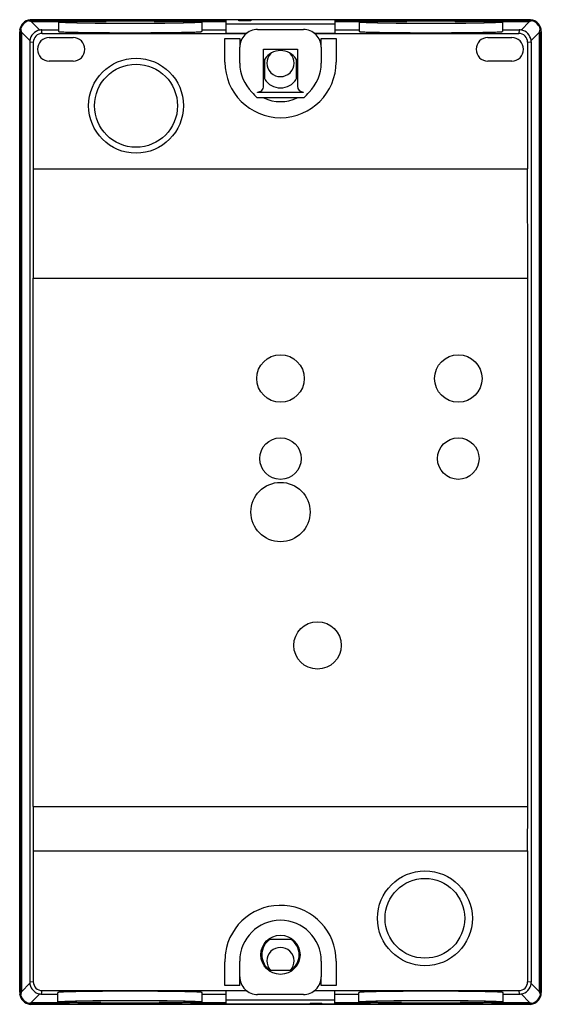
# Model space of a CAD drawing. Header units: millimetres. Extents: x 25 to 113, y 13 to 179.
import ezdxf

# ---------------------------------------------------------------- set-up
doc = ezdxf.new("R2010")
doc.units = ezdxf.units.MM
doc.header["$LTSCALE"] = 12.539796
doc.layers.get('0').update_dxf_attribs({"linetype": 'CONTINUOUS'})

msp = doc.modelspace()

# ---------------------------------------------------------------- linework, layer by layer
at = {"color": 7, "linetype": 'Continuous'}
for p, q in [((111.15, 178.83), (26.74, 178.83)), ((28.35, 177.09), (26.89, 178.54)), ((26.89, 178.54), (33.38, 178.54)), ((27.05, 178.73), (26.99, 178.8)), ((110.92, 178.8), (26.99, 178.8)), ((27.05, 178.73), (59.79, 178.73)), ((31.49, 178.41), (31.49, 176.85)), ((53.78, 178.54), (59.79, 178.54)), ((55.67, 178.41), (55.67, 176.85)), ((59.79, 176.52), (59.79, 178.73)), ((78.12, 178.09), (59.79, 178.09)), ((61.95, 178.65), (61.95, 178.76)), ((61.95, 178.76), (63.95, 178.76)), ((63.95, 178.65), (61.95, 178.65)), ((63.95, 178.76), (63.95, 178.65)), ((78.12, 178.73), (78.12, 176.52)), ((78.12, 178.73), (110.85, 178.73)), ((78.12, 178.54), (84.13, 178.54)), ((82.24, 178.41), (82.24, 176.85)), ((104.53, 178.54), (110.98, 178.54)), ((106.42, 178.41), (106.42, 176.85)), ((110.98, 178.54), (109.53, 177.09)), ((110.92, 178.8), (110.85, 178.73)), ((24.95, 177.04), (24.95, 14.62)), ((24.99, 14.87), (24.99, 176.8)), ((25.05, 176.73), (24.99, 176.8)), ((25.05, 176.73), (25.05, 14.93)), ((25.25, 176.72), (25.25, 14.95)), ((25.25, 176.72), (26.67, 175.3)), ((28.75, 176.52), (28.66, 177.11)), ((28.66, 177.11), (31.49, 177.11)), ((28.75, 176.52), (63.21, 176.52)), ((55.67, 177.11), (59.79, 177.11)), ((63.32, 176.52), (59.79, 176.52)), ((65.08, 177.18), (72.82, 177.18)), ((78.12, 176.52), (74.58, 176.52)), ((74.7, 176.52), (109.14, 176.52)), ((78.12, 177.11), (82.24, 177.11)), ((106.42, 177.11), (109.23, 177.11)), ((109.23, 177.11), (109.14, 176.52)), ((111.22, 175.32), (112.66, 176.75)), ((112.66, 14.92), (112.66, 176.75)), ((112.92, 176.8), (112.85, 176.73)), ((112.85, 14.93), (112.85, 176.73)), ((112.92, 176.8), (112.92, 14.87)), ((112.95, 176.84), (112.95, 14.82)), ((26.66, 175.11), (26.66, 16.55)), ((26.66, 175.11), (27.25, 175.02)), ((27.25, 175.02), (27.25, 153.7)), ((29.95, 175.84), (33.95, 175.84)), ((59.58, 171.69), (59.58, 175.68)), ((59.58, 175.68), (62.08, 175.68)), ((62.08, 175.68), (62.09, 174.42)), ((75.83, 174.33), (75.84, 175.68)), ((75.84, 175.68), (78.34, 175.68)), ((78.34, 175.68), (78.34, 171.69)), ((103.95, 175.84), (107.95, 175.84)), ((110.64, 175.02), (111.23, 175.11)), ((110.64, 175.02), (110.64, 153.7)), ((111.23, 175.11), (111.23, 16.55)), ((62.08, 171.53), (62.08, 174.18)), ((66.1, 167.63), (66.1, 173.84)), ((66.1, 173.84), (71.8, 173.84)), ((71.8, 173.84), (71.8, 167.63)), ((75.82, 174.18), (75.82, 171.53)), ((33.95, 171.84), (29.95, 171.84)), ((66.3, 168.78), (66.3, 172.19)), ((71.6, 172.19), (71.6, 168.78)), ((107.95, 171.84), (103.95, 171.84)), ((65.1, 166.53), (65.1, 166.62)), ((72.8, 166.53), (65.1, 166.53)), ((72.8, 166.62), (72.8, 166.53)), ((72.88, 165.66), (65.02, 165.67)), ((27.25, 153.7), (27.22, 135.26)), ((27.25, 153.7), (110.64, 153.7)), ((110.68, 135.26), (110.64, 153.7)), ((27.22, 46.2), (27.22, 135.26)), ((27.22, 135.26), (110.68, 135.26)), ((110.68, 46.2), (110.68, 135.26)), ((27.22, 46.2), (110.68, 46.2)), ((27.22, 46.2), (27.25, 38.73)), ((110.64, 38.73), (110.68, 46.2)), ((27.25, 38.73), (110.64, 38.73)), ((27.25, 38.73), (27.25, 16.64)), ((110.64, 38.73), (110.64, 16.64)), ((67.25, 23.83), (70.66, 23.83)), ((59.58, 15.98), (59.58, 19.98)), ((62.08, 15.98), (62.08, 20.13)), ((75.82, 20.13), (75.82, 17.48)), ((78.34, 20.13), (78.34, 15.98)), ((70.66, 18.54), (67.25, 18.54)), ((27.25, 16.64), (26.66, 16.55)), ((75.84, 15.98), (75.83, 17.49)), ((111.23, 16.55), (110.64, 16.64)), ((26.67, 16.38), (25.25, 14.95)), ((28.66, 14.55), (28.75, 15.14)), ((28.75, 15.14), (63.2, 15.14)), ((62.08, 15.98), (59.58, 15.98)), ((59.78, 15.14), (63.32, 15.14)), ((59.78, 12.93), (59.78, 15.14)), ((74.58, 15.14), (78.11, 15.14)), ((74.7, 15.14), (109.14, 15.14)), ((78.34, 15.98), (75.84, 15.98)), ((78.11, 12.93), (78.11, 15.14)), ((109.14, 15.14), (109.23, 14.55)), ((112.66, 14.92), (111.22, 16.36)), ((25.05, 14.93), (24.99, 14.87)), ((26.89, 13.13), (28.34, 14.58)), ((28.66, 14.55), (31.39, 14.55)), ((31.39, 13.25), (31.39, 14.82)), ((55.75, 13.25), (55.75, 14.82)), ((55.75, 14.55), (59.78, 14.55)), ((59.78, 13.57), (78.11, 13.57)), ((72.82, 14.48), (65.08, 14.48)), ((78.11, 14.55), (82.14, 14.55)), ((82.14, 13.25), (82.14, 14.82)), ((106.5, 13.25), (106.5, 14.82)), ((106.5, 14.55), (109.23, 14.55)), ((109.54, 14.58), (110.98, 13.13)), ((112.92, 14.87), (112.85, 14.93)), ((26.74, 12.83), (111.15, 12.83)), ((26.89, 13.13), (33.37, 13.13)), ((26.99, 12.87), (27.05, 12.93)), ((110.92, 12.87), (26.99, 12.87)), ((27.05, 12.93), (59.78, 12.93)), ((53.77, 13.13), (59.78, 13.13)), ((73.95, 13.02), (75.95, 13.02)), ((73.95, 13.02), (73.95, 12.9)), ((75.95, 12.9), (73.95, 12.9)), ((75.95, 12.9), (75.95, 13.02)), ((78.11, 13.13), (84.12, 13.13)), ((78.11, 12.93), (110.85, 12.93)), ((104.52, 13.13), (110.98, 13.13)), ((110.92, 12.87), (110.85, 12.93))]:
    msp.add_line(p, q, dxfattribs=at)
for centre, radius in [((44.58, 164.33), 8), ((44.58, 164.33), 7), ((68.95, 118.34), 4), ((98.95, 118.34), 4), ((68.95, 104.84), 3.5), ((98.95, 104.84), 3.5), ((68.95, 95.83), 5), ((75.2, 73.34), 4), ((93.32, 27.33), 8), ((93.32, 27.33), 6.72), ((68.95, 21.18), 3.3)]:
    msp.add_circle(centre, radius, dxfattribs=at)
for centre, radius, start, end in [((27.07, 176.72), 2.02, 106.9195, 165.407), ((110.83, 176.72), 2.02, 15.0088, 73.4879), ((31.19, 178.48), 6.2, 191.713, 196.5048), ((28.67, 175.1), 2.01, 99.3807, 174.492), ((65.08, 174.18), 3, 89.9985, 179.9997), ((72.82, 174.18), 3, 0.0003, 90.0015), ((109.22, 175.11), 2.01, 6.0467, 81.1505), ((106.61, 178.54), 6.31, 343.5372, 348.084), ((29.95, 173.84), 2, 90, 270), ((33.95, 173.84), 2, 270, 90), ((103.95, 173.84), 2, 90, 270), ((107.95, 173.84), 2, 270, 90), ((68.95, 170.48), 3.15, 32.7701, 147.2299), ((68.95, 171.53), 2.3, 135.987, 44.1388), ((68.96, 171.69), 9.38, 180, 360), ((68.95, 171.53), 6.87, 180, 225.5139), ((68.95, 171.53), 6.87, 314.4861, 360), ((68.95, 170.48), 3.15, 212.7701, 327.2299), ((68.95, 171.53), 6.51, 244.3408, 295.6256), ((68.95, 20.13), 9.39, 0, 171.6307), ((68.95, 20.13), 6.87, 0, 180), ((68.95, 21.18), 3.15, 122.7701, 237.2299), ((68.95, 21.18), 3.15, 302.7701, 57.2299), ((68.95, 20.12), 2.3, 317.2929, 222.6891), ((67.74, 20.31), 8.16, 171.6307, 182.3566), ((65.08, 17.48), 3, 179.9993, 270.0008), ((72.82, 17.48), 3, 269.9992, 0.0007), ((31.29, 13.17), 6.3, 163.5369, 168.3016), ((109.22, 16.56), 2.01, 279.113, 354.2159), ((27.07, 14.95), 2.02, 194.4525, 253.3391), ((110.84, 14.95), 2.02, 286.254, 345.1307), ((106.71, 13.16), 6.21, 11.825, 16.5022)]:
    msp.add_arc(centre, radius, start, end, dxfattribs=at)
for centre, major_axis, ratio, start_param, end_param in [((26.94, 176.84), (-1.09, 1.68), 0.999134, -0.47573, 0.894235), ((26.99, 176.8), (-1.41, 1.41), 0.999695, 5.497853, 7.068365), ((110.92, 176.8), (1.41, 1.41), 0.999695, 5.498005, 7.068518), ((110.95, 176.84), (1.09, 1.68), 0.999137, -0.996475, 0.473522), ((28.75, 175.02), (-1.06, 1.06), 0.999993, -0.785395, 0.785395), ((28.67, 175.15), (-0.72, 1.82), 0.993266, -0.374587, -0.211498), ((109.14, 175.02), (1.06, 1.06), 0.999993, -0.785395, 0.785395), ((109.22, 175.15), (0.72, 1.82), 0.993228, 0.220924, 0.374718), ((28.62, 175.1), (1.82, -0.72), 0.993266, -2.86203, -2.767005), ((109.27, 175.1), (1.82, 0.72), 0.993228, -0.374718, -0.270175), ((68.95, 170.31), (0, 6.14), 0.979642, -4.069458, -3.853903), ((65.1, 167.63), (0, 1), 0.995025, -3.141593, -1.570796), ((72.8, 167.63), (0, 1), 0.995025, -4.712389, -3.141593), ((68.95, 170.31), (0, 6.14), 0.979642, -2.429857, -2.213728), ((28.75, 16.64), (1.06, 1.06), 0.999993, -3.926987, -2.356198), ((109.14, 16.64), (1.06, -1.06), 0.999993, -0.785395, 0.785395), ((28.62, 16.56), (1.82, 0.72), 0.993266, 2.767005, 2.857314), ((109.27, 16.56), (1.82, -0.72), 0.993228, 0.274854, 0.374718), ((26.94, 14.82), (1.09, 1.68), 0.999134, -4.035828, -2.665863), ((26.99, 14.87), (-1.41, -1.41), 0.999695, 5.497929, 7.068442), ((28.67, 16.51), (0.72, 1.82), 0.993266, -2.934647, -2.767005), ((109.22, 16.51), (-0.72, 1.82), 0.993228, -3.51631, -3.357932), ((110.92, 14.87), (1.41, -1.41), 0.999695, 5.497926, 7.068444), ((110.95, 14.82), (-1.09, 1.68), 0.999137, -3.615115, -2.145118)]:
    msp.add_ellipse(centre, major_axis=major_axis, ratio=ratio, start_param=start_param, end_param=end_param, dxfattribs=at)
for points, knots in [([(26.48, 178.65), (26.53, 178.66), (26.71, 178.71), (26.9, 178.73), (27.05, 178.73)], [0, 0, 0, 0, 0.229917, 1, 1, 1, 1]), ([(26.89, 178.54), (26.85, 178.55), (26.8, 178.56), (26.74, 178.59), (26.67, 178.6), (26.58, 178.62), (26.52, 178.64), (26.48, 178.65)], [0, 0, 0, 0, 0.253848, 0.376881, 0.501812, 0.752449, 1, 1, 1, 1]), ([(31.49, 178.41), (31.49, 178.42), (31.49, 178.42), (31.51, 178.43), (31.56, 178.44), (31.63, 178.45), (31.73, 178.46), (31.86, 178.47), (32.02, 178.48), (32.2, 178.49), (32.51, 178.5), (32.95, 178.52), (33.56, 178.53), (34.26, 178.55), (35.06, 178.56), (35.93, 178.58), (36.88, 178.59), (37.9, 178.6), (39.35, 178.61), (41.25, 178.62), (43.58, 178.63), (45.91, 178.62), (47.8, 178.61), (49.26, 178.6), (50.27, 178.59), (51.22, 178.58), (52.1, 178.56), (52.89, 178.55), (53.6, 178.53), (54.2, 178.52), (54.65, 178.5), (54.95, 178.49), (55.14, 178.48), (55.29, 178.47), (55.42, 178.46), (55.53, 178.45), (55.6, 178.44), (55.64, 178.43), (55.66, 178.42), (55.67, 178.42), (55.67, 178.41)], [0, 0, 0, 0, 0.000262, 0.000762, 0.002617, 0.005648, 0.00986, 0.01525, 0.021805, 0.029509, 0.038342, 0.059322, 0.084539, 0.113755, 0.146688, 0.183022, 0.222409, 0.264467, 0.308794, 0.402523, 0.499997, 0.597471, 0.6912, 0.735527, 0.777585, 0.816972, 0.853306, 0.88624, 0.915457, 0.940676, 0.961656, 0.97049, 0.978194, 0.984749, 0.990139, 0.994352, 0.997383, 0.999238, 0.999738, 1, 1, 1, 1]), ([(55.67, 178.41), (55.67, 178.41), (55.66, 178.41), (55.64, 178.4), (55.6, 178.39), (55.53, 178.38), (55.42, 178.37), (55.29, 178.36), (55.14, 178.35), (54.95, 178.34), (54.65, 178.33), (54.2, 178.31), (53.6, 178.3), (52.89, 178.28), (52.1, 178.26), (51.22, 178.25), (50.27, 178.24), (49.26, 178.23), (47.81, 178.22), (45.91, 178.21), (43.58, 178.2), (41.25, 178.21), (39.35, 178.22), (37.9, 178.23), (36.88, 178.24), (35.93, 178.25), (35.06, 178.26), (34.26, 178.28), (33.56, 178.3), (32.95, 178.31), (32.51, 178.33), (32.2, 178.34), (32.02, 178.35), (31.86, 178.36), (31.73, 178.37), (31.63, 178.38), (31.56, 178.39), (31.51, 178.4), (31.49, 178.41), (31.49, 178.41), (31.49, 178.41)], [0, 0, 0, 0, 0.000262, 0.000762, 0.002617, 0.005648, 0.00986, 0.01525, 0.021805, 0.029509, 0.038342, 0.059322, 0.084539, 0.113755, 0.146688, 0.183022, 0.222409, 0.264467, 0.308794, 0.402523, 0.499997, 0.597471, 0.6912, 0.735527, 0.777585, 0.816972, 0.853306, 0.88624, 0.915457, 0.940676, 0.961656, 0.97049, 0.978194, 0.984749, 0.990139, 0.994352, 0.997383, 0.999238, 0.999738, 1, 1, 1, 1]), ([(43.58, 178.59), (42.91, 178.59), (41.61, 178.59), (40.01, 178.58), (38.78, 178.57), (37.93, 178.56), (37.13, 178.55), (36.39, 178.54), (35.72, 178.53), (35.12, 178.51), (34.61, 178.5), (34.24, 178.49), (33.98, 178.47), (33.82, 178.47), (33.69, 178.46), (33.58, 178.45), (33.5, 178.44), (33.43, 178.43), (33.4, 178.43), (33.38, 178.42), (33.38, 178.42), (33.38, 178.41)], [0, 0, 0, 0, 0.194934, 0.382424, 0.471059, 0.555174, 0.633952, 0.706618, 0.772488, 0.830915, 0.881355, 0.923311, 0.940978, 0.956387, 0.969499, 0.980278, 0.988701, 0.994765, 0.998476, 0.999477, 1, 1, 1, 1]), ([(33.38, 178.41), (33.38, 178.41), (33.38, 178.41), (33.4, 178.4), (33.43, 178.39), (33.5, 178.39), (33.58, 178.38), (33.69, 178.37), (33.82, 178.36), (33.98, 178.35), (34.24, 178.34), (34.61, 178.33), (35.12, 178.31), (35.72, 178.3), (36.39, 178.29), (37.13, 178.28), (37.93, 178.27), (38.78, 178.26), (40.01, 178.25), (41.61, 178.24), (42.91, 178.24), (43.58, 178.24)], [0, 0, 0, 0, 0.000523, 0.001524, 0.005235, 0.011299, 0.019722, 0.030501, 0.043613, 0.059022, 0.076689, 0.118645, 0.169085, 0.227512, 0.293382, 0.366048, 0.444826, 0.528941, 0.617576, 0.805066, 1, 1, 1, 1]), ([(53.78, 178.41), (53.78, 178.42), (53.77, 178.42), (53.76, 178.43), (53.72, 178.43), (53.66, 178.44), (53.57, 178.45), (53.46, 178.46), (53.33, 178.47), (53.17, 178.47), (52.92, 178.49), (52.54, 178.5), (52.03, 178.51), (51.44, 178.53), (50.77, 178.54), (50.03, 178.55), (49.23, 178.56), (48.37, 178.57), (47.14, 178.58), (45.54, 178.59), (44.24, 178.59), (43.58, 178.59)], [0, 0, 0, 0, 0.000523, 0.001524, 0.005235, 0.011299, 0.019722, 0.030501, 0.043613, 0.059022, 0.076689, 0.118645, 0.169085, 0.227512, 0.293382, 0.366048, 0.444826, 0.528941, 0.617576, 0.805066, 1, 1, 1, 1]), ([(43.58, 178.24), (44.24, 178.24), (45.54, 178.24), (47.14, 178.25), (48.37, 178.26), (49.23, 178.27), (50.03, 178.28), (50.77, 178.29), (51.44, 178.3), (52.03, 178.31), (52.54, 178.33), (52.92, 178.34), (53.17, 178.35), (53.33, 178.36), (53.46, 178.37), (53.57, 178.38), (53.66, 178.39), (53.72, 178.39), (53.76, 178.4), (53.77, 178.41), (53.78, 178.41), (53.78, 178.41)], [0, 0, 0, 0, 0.194934, 0.382424, 0.471059, 0.555174, 0.633952, 0.706618, 0.772488, 0.830915, 0.881355, 0.923311, 0.940978, 0.956387, 0.969499, 0.980278, 0.988701, 0.994765, 0.998476, 0.999477, 1, 1, 1, 1]), ([(82.24, 178.41), (82.24, 178.42), (82.24, 178.42), (82.26, 178.43), (82.31, 178.44), (82.38, 178.45), (82.48, 178.46), (82.61, 178.47), (82.77, 178.48), (82.95, 178.49), (83.26, 178.5), (83.7, 178.52), (84.31, 178.53), (85.01, 178.55), (85.81, 178.56), (86.68, 178.58), (87.63, 178.59), (88.65, 178.6), (90.1, 178.61), (92, 178.62), (94.33, 178.63), (96.66, 178.62), (98.55, 178.61), (100.01, 178.6), (101.02, 178.59), (101.97, 178.58), (102.85, 178.56), (103.64, 178.55), (104.35, 178.53), (104.95, 178.52), (105.4, 178.5), (105.7, 178.49), (105.89, 178.48), (106.04, 178.47), (106.17, 178.46), (106.28, 178.45), (106.35, 178.44), (106.39, 178.43), (106.41, 178.42), (106.42, 178.42), (106.42, 178.41)], [0, 0, 0, 0, 0.000262, 0.000762, 0.002617, 0.005648, 0.00986, 0.01525, 0.021805, 0.029509, 0.038342, 0.059322, 0.084539, 0.113755, 0.146688, 0.183022, 0.222409, 0.264467, 0.308794, 0.402523, 0.499997, 0.597471, 0.6912, 0.735527, 0.777585, 0.816972, 0.853306, 0.88624, 0.915457, 0.940676, 0.961656, 0.97049, 0.978194, 0.984749, 0.990139, 0.994352, 0.997383, 0.999238, 0.999738, 1, 1, 1, 1]), ([(106.42, 178.41), (106.42, 178.41), (106.41, 178.41), (106.39, 178.4), (106.35, 178.39), (106.28, 178.38), (106.17, 178.37), (106.04, 178.36), (105.89, 178.35), (105.7, 178.34), (105.4, 178.33), (104.95, 178.31), (104.35, 178.3), (103.64, 178.28), (102.85, 178.26), (101.97, 178.25), (101.02, 178.24), (100.01, 178.23), (98.56, 178.22), (96.66, 178.21), (94.33, 178.2), (92, 178.21), (90.1, 178.22), (88.65, 178.23), (87.63, 178.24), (86.68, 178.25), (85.81, 178.26), (85.01, 178.28), (84.31, 178.3), (83.7, 178.31), (83.26, 178.33), (82.95, 178.34), (82.77, 178.35), (82.61, 178.36), (82.48, 178.37), (82.38, 178.38), (82.31, 178.39), (82.26, 178.4), (82.24, 178.41), (82.24, 178.41), (82.24, 178.41)], [0, 0, 0, 0, 0.000262, 0.000762, 0.002617, 0.005648, 0.00986, 0.01525, 0.021805, 0.029509, 0.038342, 0.059322, 0.084539, 0.113755, 0.146688, 0.183022, 0.222409, 0.264467, 0.308794, 0.402523, 0.499997, 0.597471, 0.6912, 0.735527, 0.777585, 0.816972, 0.853306, 0.88624, 0.915457, 0.940676, 0.961656, 0.97049, 0.978194, 0.984749, 0.990139, 0.994352, 0.997383, 0.999238, 0.999738, 1, 1, 1, 1]), ([(94.33, 178.59), (93.66, 178.59), (92.36, 178.59), (90.76, 178.58), (89.53, 178.57), (88.68, 178.56), (87.88, 178.55), (87.14, 178.54), (86.47, 178.53), (85.87, 178.51), (85.36, 178.5), (84.99, 178.49), (84.73, 178.47), (84.57, 178.47), (84.44, 178.46), (84.33, 178.45), (84.25, 178.44), (84.18, 178.43), (84.15, 178.43), (84.13, 178.42), (84.13, 178.42), (84.13, 178.41)], [0, 0, 0, 0, 0.194934, 0.382424, 0.471059, 0.555174, 0.633952, 0.706618, 0.772488, 0.830915, 0.881355, 0.923311, 0.940978, 0.956387, 0.969499, 0.980278, 0.988701, 0.994765, 0.998476, 0.999477, 1, 1, 1, 1]), ([(84.13, 178.41), (84.13, 178.41), (84.13, 178.41), (84.15, 178.4), (84.18, 178.39), (84.25, 178.39), (84.33, 178.38), (84.44, 178.37), (84.57, 178.36), (84.73, 178.35), (84.99, 178.34), (85.36, 178.33), (85.87, 178.31), (86.47, 178.3), (87.14, 178.29), (87.88, 178.28), (88.68, 178.27), (89.53, 178.26), (90.76, 178.25), (92.36, 178.24), (93.66, 178.24), (94.33, 178.24)], [0, 0, 0, 0, 0.000523, 0.001524, 0.005235, 0.011299, 0.019722, 0.030501, 0.043613, 0.059022, 0.076689, 0.118645, 0.169085, 0.227512, 0.293382, 0.366048, 0.444826, 0.528941, 0.617576, 0.805066, 1, 1, 1, 1]), ([(104.53, 178.41), (104.53, 178.42), (104.52, 178.42), (104.51, 178.43), (104.47, 178.43), (104.41, 178.44), (104.32, 178.45), (104.21, 178.46), (104.08, 178.47), (103.92, 178.47), (103.67, 178.49), (103.29, 178.5), (102.78, 178.51), (102.19, 178.53), (101.52, 178.54), (100.78, 178.55), (99.98, 178.56), (99.12, 178.57), (97.89, 178.58), (96.29, 178.59), (94.99, 178.59), (94.33, 178.59)], [0, 0, 0, 0, 0.000523, 0.001524, 0.005235, 0.011299, 0.019722, 0.030501, 0.043613, 0.059022, 0.076689, 0.118645, 0.169085, 0.227512, 0.293382, 0.366048, 0.444826, 0.528941, 0.617576, 0.805066, 1, 1, 1, 1]), ([(94.33, 178.24), (94.99, 178.24), (96.29, 178.24), (97.89, 178.25), (99.12, 178.26), (99.98, 178.27), (100.78, 178.28), (101.52, 178.29), (102.19, 178.3), (102.78, 178.31), (103.29, 178.33), (103.67, 178.34), (103.92, 178.35), (104.08, 178.36), (104.21, 178.37), (104.32, 178.38), (104.41, 178.39), (104.47, 178.39), (104.51, 178.4), (104.52, 178.41), (104.53, 178.41), (104.53, 178.41)], [0, 0, 0, 0, 0.194934, 0.382424, 0.471059, 0.555174, 0.633952, 0.706618, 0.772488, 0.830915, 0.881355, 0.923311, 0.940978, 0.956387, 0.969499, 0.980278, 0.988701, 0.994765, 0.998476, 0.999477, 1, 1, 1, 1]), ([(110.85, 178.73), (110.91, 178.73), (111.09, 178.73), (111.28, 178.69), (111.41, 178.65)], [0, 0, 0, 0, 0.277931, 1, 1, 1, 1]), ([(111.41, 178.65), (111.37, 178.64), (111.3, 178.63), (111.21, 178.61), (111.14, 178.59), (111.08, 178.56), (111.02, 178.55), (110.99, 178.54)], [0, 0, 0, 0, 0.247467, 0.498061, 0.623085, 0.746215, 1, 1, 1, 1]), ([(25.05, 176.73), (25.05, 176.78), (25.06, 176.94), (25.09, 177.11), (25.12, 177.23)], [0, 0, 0, 0, 0.275272, 1, 1, 1, 1]), ([(31.49, 176.85), (31.49, 176.84), (31.49, 176.84), (31.51, 176.83), (31.56, 176.82), (31.63, 176.81), (31.73, 176.8), (31.86, 176.79), (32.02, 176.78), (32.2, 176.77), (32.51, 176.76), (32.95, 176.74), (33.56, 176.73), (34.26, 176.71), (35.06, 176.7), (35.93, 176.68), (36.88, 176.67), (37.9, 176.66), (39.35, 176.65), (41.25, 176.64), (43.58, 176.63), (45.91, 176.64), (47.8, 176.65), (49.26, 176.66), (50.27, 176.67), (51.22, 176.68), (52.1, 176.7), (52.89, 176.71), (53.6, 176.73), (54.2, 176.74), (54.65, 176.76), (54.95, 176.77), (55.14, 176.78), (55.29, 176.79), (55.42, 176.8), (55.53, 176.81), (55.6, 176.82), (55.64, 176.83), (55.66, 176.84), (55.67, 176.84), (55.67, 176.85)], [0, 0, 0, 0, 0.000262, 0.000762, 0.002617, 0.005648, 0.00986, 0.01525, 0.021805, 0.029509, 0.038342, 0.059322, 0.084539, 0.113755, 0.146688, 0.183022, 0.222409, 0.264467, 0.308794, 0.402523, 0.499997, 0.597471, 0.6912, 0.735527, 0.777585, 0.816972, 0.853306, 0.88624, 0.915457, 0.940676, 0.961656, 0.97049, 0.978194, 0.984749, 0.990139, 0.994352, 0.997383, 0.999238, 0.999738, 1, 1, 1, 1]), ([(82.24, 176.85), (82.24, 176.84), (82.24, 176.84), (82.26, 176.83), (82.31, 176.82), (82.38, 176.81), (82.48, 176.8), (82.61, 176.79), (82.77, 176.78), (82.95, 176.77), (83.26, 176.76), (83.7, 176.74), (84.31, 176.73), (85.01, 176.71), (85.81, 176.7), (86.68, 176.68), (87.63, 176.67), (88.65, 176.66), (90.1, 176.65), (92, 176.64), (94.33, 176.63), (96.66, 176.64), (98.55, 176.65), (100.01, 176.66), (101.02, 176.67), (101.97, 176.68), (102.85, 176.7), (103.64, 176.71), (104.35, 176.73), (104.95, 176.74), (105.4, 176.76), (105.7, 176.77), (105.89, 176.78), (106.04, 176.79), (106.17, 176.8), (106.28, 176.81), (106.35, 176.82), (106.39, 176.83), (106.41, 176.84), (106.42, 176.84), (106.42, 176.85)], [0, 0, 0, 0, 0.000262, 0.000762, 0.002617, 0.005648, 0.00986, 0.01525, 0.021805, 0.029509, 0.038342, 0.059322, 0.084539, 0.113755, 0.146688, 0.183022, 0.222409, 0.264467, 0.308794, 0.402523, 0.499997, 0.597471, 0.6912, 0.735527, 0.777585, 0.816972, 0.853306, 0.88624, 0.915457, 0.940676, 0.961656, 0.97049, 0.978194, 0.984749, 0.990139, 0.994352, 0.997383, 0.999238, 0.999738, 1, 1, 1, 1]), ([(112.78, 177.24), (112.79, 177.2), (112.83, 177.04), (112.85, 176.86), (112.85, 176.73)], [0, 0, 0, 0, 0.229931, 1, 1, 1, 1]), ([(26.67, 16.38), (26.69, 16.16), (26.8, 15.72), (27.18, 15.17), (27.7, 14.76), (28.12, 14.61), (28.34, 14.58)], [0, 0, 0, 0, 0.250465, 0.502597, 0.753714, 1, 1, 1, 1]), ([(55.75, 14.82), (55.75, 14.82), (55.75, 14.83), (55.73, 14.83), (55.68, 14.84), (55.61, 14.85), (55.51, 14.86), (55.38, 14.87), (55.22, 14.88), (55.03, 14.89), (54.73, 14.91), (54.28, 14.92), (53.67, 14.94), (52.96, 14.96), (52.16, 14.97), (51.27, 14.98), (50.32, 15), (49.3, 15.01), (47.83, 15.02), (45.92, 15.03), (43.57, 15.03), (41.23, 15.03), (39.31, 15.02), (37.85, 15.01), (36.83, 15), (35.87, 14.98), (34.99, 14.97), (34.19, 14.96), (33.48, 14.94), (32.86, 14.92), (32.42, 14.91), (32.11, 14.89), (31.93, 14.88), (31.77, 14.87), (31.64, 14.86), (31.53, 14.85), (31.46, 14.84), (31.42, 14.83), (31.4, 14.83), (31.39, 14.82), (31.39, 14.82)], [0, 0, 0, 0, 0.000262, 0.000762, 0.002617, 0.005648, 0.00986, 0.01525, 0.021805, 0.029509, 0.038342, 0.059322, 0.084539, 0.113755, 0.146688, 0.183022, 0.222409, 0.264467, 0.308794, 0.402524, 0.499997, 0.597471, 0.6912, 0.735527, 0.777585, 0.816972, 0.853306, 0.88624, 0.915457, 0.940676, 0.961656, 0.97049, 0.978194, 0.984749, 0.990139, 0.994352, 0.997383, 0.999238, 0.999738, 1, 1, 1, 1]), ([(106.5, 14.82), (106.5, 14.82), (106.5, 14.83), (106.48, 14.83), (106.43, 14.84), (106.36, 14.85), (106.26, 14.86), (106.13, 14.87), (105.97, 14.88), (105.78, 14.89), (105.48, 14.91), (105.03, 14.92), (104.42, 14.94), (103.71, 14.96), (102.91, 14.97), (102.02, 14.98), (101.07, 15), (100.05, 15.01), (98.58, 15.02), (96.67, 15.03), (94.32, 15.03), (91.98, 15.03), (90.06, 15.02), (88.6, 15.01), (87.58, 15), (86.62, 14.98), (85.74, 14.97), (84.94, 14.96), (84.23, 14.94), (83.61, 14.92), (83.17, 14.91), (82.86, 14.89), (82.68, 14.88), (82.52, 14.87), (82.39, 14.86), (82.28, 14.85), (82.21, 14.84), (82.17, 14.83), (82.15, 14.83), (82.14, 14.82), (82.14, 14.82)], [0, 0, 0, 0, 0.000262, 0.000762, 0.002617, 0.005648, 0.00986, 0.01525, 0.021805, 0.029509, 0.038342, 0.059322, 0.084539, 0.113755, 0.146688, 0.183022, 0.222409, 0.264467, 0.308794, 0.402524, 0.499997, 0.597471, 0.6912, 0.735527, 0.777585, 0.816972, 0.853306, 0.88624, 0.915457, 0.940676, 0.961656, 0.97049, 0.978194, 0.984749, 0.990139, 0.994352, 0.997383, 0.999238, 0.999738, 1, 1, 1, 1]), ([(25.12, 14.44), (25.11, 14.48), (25.07, 14.64), (25.05, 14.81), (25.05, 14.93)], [0, 0, 0, 0, 0.229982, 1, 1, 1, 1]), ([(31.39, 13.25), (31.39, 13.25), (31.4, 13.26), (31.42, 13.27), (31.46, 13.27), (31.53, 13.28), (31.64, 13.29), (31.77, 13.3), (31.93, 13.31), (32.11, 13.32), (32.42, 13.34), (32.86, 13.35), (33.48, 13.37), (34.19, 13.39), (34.99, 13.4), (35.87, 13.42), (36.83, 13.43), (37.85, 13.44), (39.31, 13.45), (41.23, 13.46), (43.57, 13.47), (45.92, 13.46), (47.83, 13.45), (49.3, 13.44), (50.32, 13.43), (51.27, 13.42), (52.16, 13.4), (52.96, 13.39), (53.67, 13.37), (54.28, 13.35), (54.73, 13.34), (55.03, 13.32), (55.22, 13.31), (55.38, 13.3), (55.51, 13.29), (55.61, 13.28), (55.68, 13.27), (55.73, 13.27), (55.75, 13.26), (55.75, 13.25), (55.75, 13.25)], [0, 0, 0, 0, 0.000262, 0.000762, 0.002617, 0.005648, 0.00986, 0.01525, 0.021806, 0.029509, 0.038342, 0.059322, 0.084539, 0.113756, 0.146689, 0.183022, 0.222409, 0.264467, 0.308794, 0.402524, 0.499997, 0.597471, 0.6912, 0.735527, 0.777585, 0.816972, 0.853306, 0.88624, 0.915457, 0.940676, 0.961656, 0.97049, 0.978194, 0.984749, 0.990139, 0.994352, 0.997383, 0.999238, 0.999738, 1, 1, 1, 1]), ([(43.57, 13.43), (42.91, 13.43), (41.61, 13.43), (40, 13.42), (38.78, 13.41), (37.92, 13.4), (37.12, 13.39), (36.38, 13.38), (35.71, 13.37), (35.12, 13.35), (34.61, 13.34), (34.23, 13.32), (33.98, 13.31), (33.82, 13.3), (33.69, 13.3), (33.58, 13.29), (33.49, 13.28), (33.43, 13.27), (33.39, 13.26), (33.38, 13.26), (33.37, 13.25), (33.37, 13.25)], [0, 0, 0, 0, 0.194934, 0.382424, 0.471059, 0.555174, 0.633952, 0.706618, 0.772488, 0.830915, 0.881355, 0.923311, 0.940978, 0.956387, 0.969499, 0.980277, 0.988701, 0.994765, 0.998476, 0.999477, 1, 1, 1, 1]), ([(53.77, 13.25), (53.77, 13.25), (53.77, 13.26), (53.75, 13.26), (53.71, 13.27), (53.65, 13.28), (53.57, 13.29), (53.46, 13.3), (53.33, 13.3), (53.17, 13.31), (52.91, 13.32), (52.54, 13.34), (52.03, 13.35), (51.43, 13.37), (50.76, 13.38), (50.02, 13.39), (49.22, 13.4), (48.36, 13.41), (47.14, 13.42), (45.54, 13.43), (44.24, 13.43), (43.57, 13.43)], [0, 0, 0, 0, 0.000523, 0.001524, 0.005235, 0.011299, 0.019723, 0.030501, 0.043613, 0.059022, 0.076689, 0.118645, 0.169085, 0.227512, 0.293382, 0.366048, 0.444826, 0.528941, 0.617576, 0.805066, 1, 1, 1, 1]), ([(82.14, 13.25), (82.14, 13.25), (82.15, 13.26), (82.17, 13.27), (82.21, 13.27), (82.28, 13.28), (82.39, 13.29), (82.52, 13.3), (82.68, 13.31), (82.86, 13.32), (83.17, 13.34), (83.61, 13.35), (84.23, 13.37), (84.94, 13.39), (85.74, 13.4), (86.62, 13.42), (87.58, 13.43), (88.6, 13.44), (90.06, 13.45), (91.98, 13.46), (94.32, 13.47), (96.67, 13.46), (98.58, 13.45), (100.05, 13.44), (101.07, 13.43), (102.02, 13.42), (102.91, 13.4), (103.71, 13.39), (104.42, 13.37), (105.03, 13.35), (105.48, 13.34), (105.78, 13.32), (105.97, 13.31), (106.13, 13.3), (106.26, 13.29), (106.36, 13.28), (106.43, 13.27), (106.48, 13.27), (106.5, 13.26), (106.5, 13.25), (106.5, 13.25)], [0, 0, 0, 0, 0.000262, 0.000762, 0.002617, 0.005648, 0.00986, 0.01525, 0.021806, 0.029509, 0.038342, 0.059322, 0.084539, 0.113756, 0.146689, 0.183022, 0.222409, 0.264467, 0.308794, 0.402524, 0.499997, 0.597471, 0.6912, 0.735527, 0.777585, 0.816972, 0.853306, 0.88624, 0.915457, 0.940676, 0.961656, 0.97049, 0.978194, 0.984749, 0.990139, 0.994352, 0.997383, 0.999238, 0.999738, 1, 1, 1, 1]), ([(94.32, 13.43), (93.66, 13.43), (92.36, 13.43), (90.75, 13.42), (89.53, 13.41), (88.67, 13.4), (87.87, 13.39), (87.13, 13.38), (86.46, 13.37), (85.87, 13.35), (85.36, 13.34), (84.98, 13.32), (84.73, 13.31), (84.57, 13.3), (84.44, 13.3), (84.33, 13.29), (84.24, 13.28), (84.18, 13.27), (84.14, 13.26), (84.13, 13.26), (84.12, 13.25), (84.12, 13.25)], [0, 0, 0, 0, 0.194934, 0.382424, 0.471059, 0.555174, 0.633952, 0.706618, 0.772488, 0.830915, 0.881355, 0.923311, 0.940978, 0.956387, 0.969499, 0.980277, 0.988701, 0.994765, 0.998476, 0.999477, 1, 1, 1, 1]), ([(104.52, 13.25), (104.52, 13.25), (104.52, 13.26), (104.5, 13.26), (104.46, 13.27), (104.4, 13.28), (104.32, 13.29), (104.21, 13.3), (104.08, 13.3), (103.92, 13.31), (103.66, 13.32), (103.29, 13.34), (102.78, 13.35), (102.18, 13.37), (101.51, 13.38), (100.77, 13.39), (99.97, 13.4), (99.11, 13.41), (97.89, 13.42), (96.29, 13.43), (94.99, 13.43), (94.32, 13.43)], [0, 0, 0, 0, 0.000523, 0.001524, 0.005235, 0.011299, 0.019723, 0.030501, 0.043613, 0.059022, 0.076689, 0.118645, 0.169085, 0.227512, 0.293382, 0.366048, 0.444826, 0.528941, 0.617576, 0.805066, 1, 1, 1, 1]), ([(112.85, 14.93), (112.85, 14.89), (112.85, 14.72), (112.82, 14.55), (112.78, 14.43)], [0, 0, 0, 0, 0.275631, 1, 1, 1, 1]), ([(26.49, 13.02), (26.56, 13.03), (26.7, 13.06), (26.83, 13.11), (26.89, 13.13)], [0, 0, 0, 0, 0.508194, 1, 1, 1, 1]), ([(27.05, 12.93), (27, 12.93), (26.81, 12.94), (26.62, 12.98), (26.49, 13.02)], [0, 0, 0, 0, 0.276615, 1, 1, 1, 1]), ([(55.75, 13.25), (55.75, 13.25), (55.75, 13.24), (55.73, 13.24), (55.68, 13.23), (55.61, 13.22), (55.51, 13.21), (55.38, 13.2), (55.22, 13.19), (55.03, 13.18), (54.73, 13.17), (54.28, 13.15), (53.67, 13.13), (52.96, 13.12), (52.16, 13.1), (51.27, 13.09), (50.32, 13.07), (49.3, 13.06), (47.83, 13.05), (45.92, 13.04), (43.57, 13.04), (41.23, 13.04), (39.31, 13.05), (37.85, 13.06), (36.83, 13.07), (35.87, 13.09), (34.99, 13.1), (34.19, 13.12), (33.48, 13.13), (32.86, 13.15), (32.42, 13.17), (32.11, 13.18), (31.93, 13.19), (31.77, 13.2), (31.64, 13.21), (31.53, 13.22), (31.46, 13.23), (31.42, 13.24), (31.4, 13.24), (31.39, 13.25), (31.39, 13.25)], [0, 0, 0, 0, 0.000262, 0.000762, 0.002617, 0.005648, 0.00986, 0.01525, 0.021806, 0.029509, 0.038342, 0.059322, 0.084539, 0.113756, 0.146689, 0.183022, 0.222409, 0.264467, 0.308794, 0.402524, 0.499997, 0.597471, 0.6912, 0.735527, 0.777585, 0.816972, 0.853306, 0.88624, 0.915457, 0.940676, 0.961656, 0.97049, 0.978194, 0.984749, 0.990139, 0.994352, 0.997383, 0.999238, 0.999738, 1, 1, 1, 1]), ([(33.37, 13.25), (33.37, 13.25), (33.38, 13.25), (33.39, 13.24), (33.43, 13.23), (33.49, 13.22), (33.58, 13.22), (33.69, 13.21), (33.82, 13.2), (33.98, 13.19), (34.23, 13.18), (34.61, 13.17), (35.12, 13.15), (35.71, 13.14), (36.38, 13.12), (37.12, 13.11), (37.92, 13.1), (38.78, 13.09), (40, 13.08), (41.61, 13.08), (42.91, 13.07), (43.57, 13.07)], [0, 0, 0, 0, 0.000523, 0.001524, 0.005235, 0.011299, 0.019723, 0.030501, 0.043613, 0.059022, 0.076689, 0.118645, 0.169085, 0.227512, 0.293382, 0.366048, 0.444826, 0.528941, 0.617576, 0.805066, 1, 1, 1, 1]), ([(43.57, 13.07), (44.24, 13.07), (45.54, 13.08), (47.14, 13.08), (48.36, 13.09), (49.22, 13.1), (50.02, 13.11), (50.76, 13.12), (51.43, 13.14), (52.03, 13.15), (52.54, 13.17), (52.91, 13.18), (53.17, 13.19), (53.33, 13.2), (53.46, 13.21), (53.57, 13.22), (53.65, 13.22), (53.71, 13.23), (53.75, 13.24), (53.77, 13.25), (53.77, 13.25), (53.77, 13.25)], [0, 0, 0, 0, 0.194934, 0.382424, 0.471059, 0.555174, 0.633952, 0.706618, 0.772488, 0.830915, 0.881355, 0.923311, 0.940978, 0.956387, 0.969499, 0.980277, 0.988701, 0.994765, 0.998476, 0.999477, 1, 1, 1, 1]), ([(106.5, 13.25), (106.5, 13.25), (106.5, 13.24), (106.48, 13.24), (106.43, 13.23), (106.36, 13.22), (106.26, 13.21), (106.13, 13.2), (105.97, 13.19), (105.78, 13.18), (105.48, 13.17), (105.03, 13.15), (104.42, 13.13), (103.71, 13.12), (102.91, 13.1), (102.02, 13.09), (101.07, 13.07), (100.05, 13.06), (98.58, 13.05), (96.67, 13.04), (94.32, 13.04), (91.98, 13.04), (90.06, 13.05), (88.6, 13.06), (87.58, 13.07), (86.62, 13.09), (85.74, 13.1), (84.94, 13.12), (84.23, 13.13), (83.61, 13.15), (83.17, 13.17), (82.86, 13.18), (82.68, 13.19), (82.52, 13.2), (82.39, 13.21), (82.28, 13.22), (82.21, 13.23), (82.17, 13.24), (82.15, 13.24), (82.14, 13.25), (82.14, 13.25)], [0, 0, 0, 0, 0.000262, 0.000762, 0.002617, 0.005648, 0.00986, 0.01525, 0.021806, 0.029509, 0.038342, 0.059322, 0.084539, 0.113756, 0.146689, 0.183022, 0.222409, 0.264467, 0.308794, 0.402524, 0.499997, 0.597471, 0.6912, 0.735527, 0.777585, 0.816972, 0.853306, 0.88624, 0.915457, 0.940676, 0.961656, 0.97049, 0.978194, 0.984749, 0.990139, 0.994352, 0.997383, 0.999238, 0.999738, 1, 1, 1, 1]), ([(84.12, 13.25), (84.12, 13.25), (84.13, 13.25), (84.14, 13.24), (84.18, 13.23), (84.24, 13.22), (84.33, 13.22), (84.44, 13.21), (84.57, 13.2), (84.73, 13.19), (84.98, 13.18), (85.36, 13.17), (85.87, 13.15), (86.46, 13.14), (87.13, 13.12), (87.87, 13.11), (88.67, 13.1), (89.53, 13.09), (90.75, 13.08), (92.36, 13.08), (93.66, 13.07), (94.32, 13.07)], [0, 0, 0, 0, 0.000523, 0.001524, 0.005235, 0.011299, 0.019723, 0.030501, 0.043613, 0.059022, 0.076689, 0.118645, 0.169085, 0.227512, 0.293382, 0.366048, 0.444826, 0.528941, 0.617576, 0.805066, 1, 1, 1, 1]), ([(94.32, 13.07), (94.99, 13.07), (96.29, 13.08), (97.89, 13.08), (99.11, 13.09), (99.97, 13.1), (100.77, 13.11), (101.51, 13.12), (102.18, 13.14), (102.78, 13.15), (103.29, 13.17), (103.66, 13.18), (103.92, 13.19), (104.08, 13.2), (104.21, 13.21), (104.32, 13.22), (104.4, 13.22), (104.46, 13.23), (104.5, 13.24), (104.52, 13.25), (104.52, 13.25), (104.52, 13.25)], [0, 0, 0, 0, 0.194934, 0.382424, 0.471059, 0.555174, 0.633952, 0.706618, 0.772488, 0.830915, 0.881355, 0.923311, 0.940978, 0.956387, 0.969499, 0.980277, 0.988701, 0.994765, 0.998476, 0.999477, 1, 1, 1, 1]), ([(111.4, 13.01), (111.36, 13), (111.18, 12.95), (111, 12.93), (110.85, 12.93)], [0, 0, 0, 0, 0.230599, 1, 1, 1, 1]), ([(110.98, 13.13), (111.05, 13.11), (111.19, 13.06), (111.33, 13.03), (111.4, 13.01)], [0, 0, 0, 0, 0.492926, 1, 1, 1, 1])]:
    msp.add_open_spline(points, degree=3, knots=knots, dxfattribs=at)

doc.saveas('drawing.dxf')
